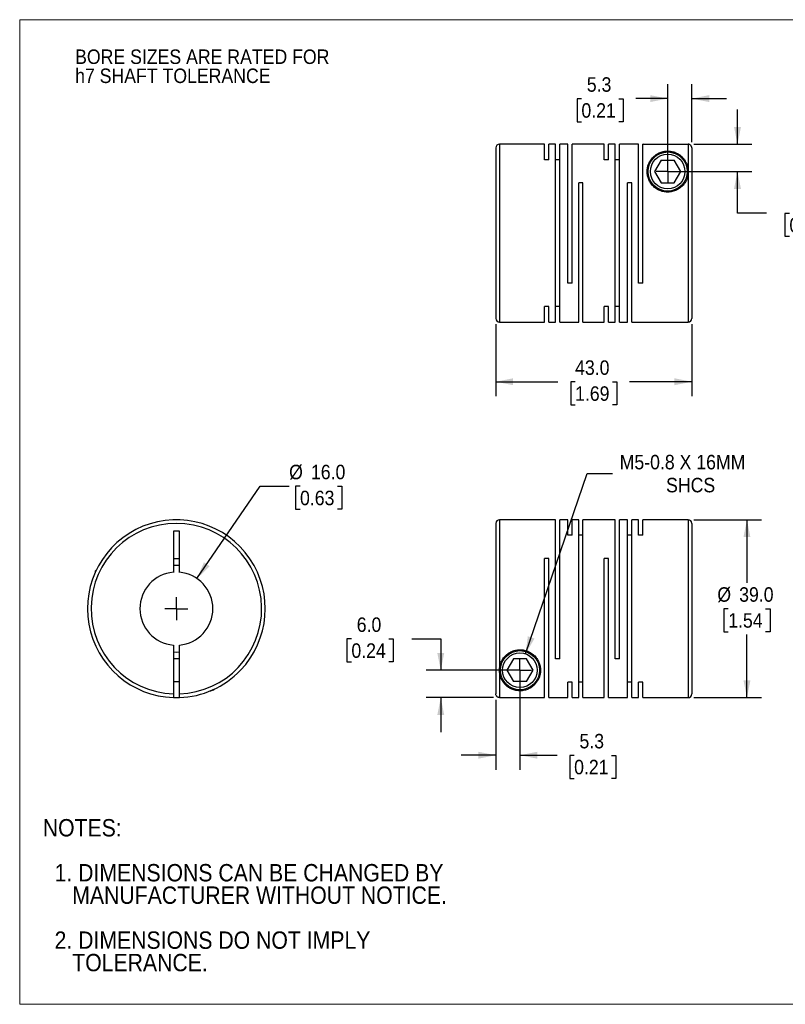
# Model space of a CAD drawing. Header units: millimetres. Extents: x 0 to 279, y 0 to 216.
# Tile 1 of 2: x 0 to 168, y 0 to 216. Entities that reach past the tile are written whole.
import ezdxf

# ---------------------------------------------------------------- set-up
doc = ezdxf.new("R2010")
doc.units = ezdxf.units.MM
doc.linetypes.add('SLD-Solid', pattern=[0])
doc.layers.add('SLD-0', color=7, linetype='SLD-Solid', lineweight=25)
doc.layers.add('TEXT', color=140, linetype='SLD-Solid', lineweight=25)
doc.styles.add('SLDTEXTSTYLE0', font='GOTHIC.TTF', dxfattribs={"width": 0.913})
doc.dimstyles.new('SLDDIMSTYLE0', dxfattribs={"dimtxt": 3.175, "dimasz": 3.81, "dimexe": 0, "dimexo": 0.0625, "dimgap": 0.79375, "dimtad": 0, "dimtih": 1, "dimtoh": 1, "dimdec": 1, "dimrnd": 1e-09, "dimzin": 4, "dimdsep": 46, "dimtxsty": 'SLDTEXTSTYLE0', "dimsah": 1, "dimcen": 0, "dimadec": 0, "dimazin": 1, "dimtfac": 1, "dimtdec": 1, "dimtofl": 0, "dimtmove": 0, "dimatfit": 3, "dimfxl": 0, "dimfrac": 2, "dimtolj": 1, "dimtzin": 12, "dimarcsym": 0})
doc.dimstyles.new('SLDDIMSTYLE1', dxfattribs={"dimtxt": 3.175, "dimasz": 3.81, "dimexe": 0, "dimexo": 0.0625, "dimgap": 0.79375, "dimtad": 0, "dimtih": 1, "dimtoh": 1, "dimdec": 1, "dimrnd": 1e-09, "dimzin": 12, "dimdsep": 46, "dimtxsty": 'SLDTEXTSTYLE0', "dimsah": 1, "dimcen": 0.09, "dimadec": 0, "dimazin": 3, "dimtfac": 1, "dimtdec": 1, "dimtmove": 0, "dimatfit": 0, "dimfxl": 0, "dimfrac": 2, "dimtolj": 1, "dimtzin": 12, "dimarcsym": 0})
doc.dimstyles.new('SLDDIMSTYLE2', dxfattribs={"dimtxt": 3.175, "dimasz": 3.81, "dimexe": 0, "dimexo": 0.0625, "dimgap": 0.79375, "dimtad": 0, "dimtih": 1, "dimtoh": 1, "dimdec": 1, "dimrnd": 1e-09, "dimzin": 4, "dimdsep": 46, "dimtxsty": 'SLDTEXTSTYLE0', "dimsah": 1, "dimcen": 0.09, "dimadec": 0, "dimazin": 1, "dimtfac": 1, "dimtdec": 1, "dimtmove": 0, "dimatfit": 0, "dimfxl": 0, "dimfrac": 2, "dimtolj": 1, "dimtzin": 12, "dimarcsym": 0})
doc.dimstyles.new('SLDDIMSTYLE3', dxfattribs={"dimtxt": 3.175, "dimasz": 3.81, "dimexe": 0, "dimexo": 0.0625, "dimgap": 0.79375, "dimtad": 0, "dimtih": 1, "dimtoh": 1, "dimdec": 1, "dimrnd": 1e-09, "dimzin": 4, "dimdsep": 46, "dimtxsty": 'SLDTEXTSTYLE0', "dimsah": 1, "dimcen": 0.09, "dimadec": 0, "dimazin": 1, "dimtfac": 1, "dimtdec": 1, "dimtofl": 0, "dimtmove": 0, "dimatfit": 3, "dimfxl": 0, "dimfrac": 2, "dimtolj": 1, "dimtzin": 12, "dimarcsym": 0})
doc.dimstyles.new('SLDDIMSTYLE4', dxfattribs={"dimtxt": 3.175, "dimasz": 3.81, "dimexe": 0, "dimexo": 0.0625, "dimgap": 0.79375, "dimtad": 0, "dimtih": 1, "dimtoh": 1, "dimdec": 1, "dimrnd": 1e-09, "dimzin": 12, "dimdsep": 46, "dimtxsty": 'SLDTEXTSTYLE0', "dimsah": 1, "dimcen": 0, "dimadec": 0, "dimazin": 3, "dimtfac": 1, "dimtdec": 1, "dimtofl": 0, "dimtmove": 0, "dimatfit": 3, "dimfxl": 0, "dimfrac": 2, "dimtolj": 1, "dimtzin": 12, "dimarcsym": 0})

# ---------------------------------------------------------------- blocks, each defined once
blk = doc.blocks.new('Block2')
at = {"color": 7, "linetype": 'SLD-Solid', "lineweight": 18}
for p, q in [((279.4, 215.9), (0, 215.9)), ((0, 0), (0, 215.9)), ((279.4, 0), (0, 0))]:
    blk.add_line(p, q, dxfattribs=at)
blk = doc.blocks.new('SW_NOTE_0_2')
at = {"layer": 'SLD-0', "color": 0, "char_height": 3.175, "attachment_point": 1, "style": 'SLDTEXTSTYLE0'}
for s, insert in [('BORE SIZES ARE RATED FOR ', (0, 4.06)), ('h7 SHAFT TOLERANCE', (0, -0.12))]:
    blk.add_mtext(s, dxfattribs=dict(at, insert=insert))
blk = doc.blocks.new('SW_NOTE_0_3')
at = {"layer": 'TEXT', "color": 0, "char_height": 3.81, "attachment_point": 1, "style": 'SLDTEXTSTYLE0'}
for s, insert in [('NOTES:', (0, 4.87)), ('  1. DIMENSIONS CAN BE CHANGED BY     ', (0, -4.99)), ('     MANUFACTURER WITHOUT NOTICE.', (0, -9.91)), ('  2. DIMENSIONS DO NOT IMPLY ', (0, -19.77)), ('     TOLERANCE.', (0, -24.69))]:
    blk.add_mtext(s, dxfattribs=dict(at, insert=insert))
blk = doc.blocks.new('_D')
at = {"layer": 'SLD-0'}
for p, q in [((38.89, 93.35), (52.75, 113.61)), ((52.75, 113.61), (59.1, 113.61)), ((61.49, 113.61), (60.52, 113.61)), ((60.52, 113.61), (60.52, 108.57)), ((69.7, 113.61), (70.67, 113.61)), ((70.67, 113.61), (70.67, 108.57)), ((60.52, 108.57), (61.49, 108.57)), ((70.67, 108.57), (69.7, 108.57))]:
    blk.add_line(p, q, dxfattribs=at)
blk.add_solid([(38.89, 93.35), (41.67, 96.06), (40.41, 96.92)], dxfattribs=at)
at = {"layer": 'SLD-0', "char_height": 3.175, "attachment_point": 1, "style": 'SLDTEXTSTYLE0'}
for s, insert in [('%%c', (59.1, 118.31)), ('16.0', (63.89, 118.31)), ('0.63', (61.49, 112.62))]:
    blk.add_mtext(s, dxfattribs=dict(at, insert=insert))
blk = doc.blocks.new('SW_CENTERMARKSYMBOL_0')
at = {"layer": 'SLD-0', "color": 0}
for q in [(0, 2.54), (-2.54, 0), (0, -2.54), (2.54, 0)]:
    blk.add_line((0, 0), q, dxfattribs=at)
blk = doc.blocks.new('_D_1')
at = {"layer": 'SLD-0'}
for p, q in [((109.73, 71.98), (109.73, 51.44)), ((104.43, 66.79), (104.43, 51.44)), ((104.43, 54.62), (96.81, 54.62)), ((109.73, 54.62), (117.86, 54.62)), ((121.61, 54.59), (120.64, 54.59)), ((120.64, 54.59), (120.64, 49.55)), ((129.82, 54.59), (130.78, 54.59)), ((130.78, 54.59), (130.78, 49.55)), ((120.64, 49.55), (121.61, 49.55)), ((130.78, 49.55), (129.82, 49.55))]:
    blk.add_line(p, q, dxfattribs=at)
for points in [[(104.43, 54.62), (100.62, 55.38), (100.62, 53.86)], [(109.73, 54.62), (113.54, 53.86), (113.54, 55.38)]]:
    blk.add_solid(points, dxfattribs=at)
at = {"layer": 'SLD-0', "char_height": 3.175, "attachment_point": 1, "style": 'SLDTEXTSTYLE0'}
for s, insert in [('5.3', (122.78, 59.3)), ('0.21', (121.61, 53.61))]:
    blk.add_mtext(s, dxfattribs=dict(at, insert=insert))
blk = doc.blocks.new('_D_2')
at = {"layer": 'SLD-0'}
for p, q in [((72.76, 80.14), (71.79, 80.14)), ((71.79, 80.14), (71.79, 75.1)), ((80.97, 80.14), (81.94, 80.14)), ((81.94, 80.14), (81.94, 75.1)), ((86.01, 80.16), (92.36, 80.16)), ((92.36, 80.16), (92.36, 73.25)), ((71.79, 75.1), (72.76, 75.1)), ((81.94, 75.1), (80.97, 75.1)), ((108.46, 73.25), (89.18, 73.25)), ((103.96, 67.26), (89.18, 67.26)), ((92.36, 67.26), (92.36, 59.64))]:
    blk.add_line(p, q, dxfattribs=at)
for points in [[(92.36, 73.25), (93.12, 77.06), (91.6, 77.06)], [(92.36, 67.26), (91.6, 63.45), (93.12, 63.45)]]:
    blk.add_solid(points, dxfattribs=at)
at = {"layer": 'SLD-0', "char_height": 3.175, "attachment_point": 1, "style": 'SLDTEXTSTYLE0'}
for s, insert in [('6.0', (73.93, 84.84)), ('0.24', (72.76, 79.15))]:
    blk.add_mtext(s, dxfattribs=dict(at, insert=insert))
blk = doc.blocks.new('_D_3')
at = {"layer": 'SLD-0'}
for p, q in [((147.9, 106.25), (162.69, 106.25)), ((159.52, 106.25), (159.52, 92.43)), ((155.41, 86.75), (154.44, 86.75)), ((154.44, 86.75), (154.44, 81.71)), ((163.62, 86.75), (164.59, 86.75)), ((164.59, 86.75), (164.59, 81.71)), ((154.44, 81.71), (155.41, 81.71)), ((159.52, 67.25), (159.52, 81.06)), ((164.59, 81.71), (163.62, 81.71)), ((147.9, 67.25), (162.69, 67.25))]:
    blk.add_line(p, q, dxfattribs=at)
for points in [[(159.52, 106.25), (158.76, 102.44), (160.28, 102.44)], [(159.52, 67.25), (160.28, 71.06), (158.76, 71.06)]]:
    blk.add_solid(points, dxfattribs=at)
at = {"layer": 'SLD-0', "char_height": 3.175, "attachment_point": 1, "style": 'SLDTEXTSTYLE0'}
for s, insert in [('%%c', (153.02, 91.45)), ('39.0', (157.81, 91.45)), ('1.54', (155.41, 85.76))]:
    blk.add_mtext(s, dxfattribs=dict(at, insert=insert))
blk = doc.blocks.new('_D_4')
at = {"layer": 'SLD-0'}
for p, q in [((110.96, 76.84), (124.45, 116.43)), ((124.45, 116.43), (130.01, 116.43))]:
    blk.add_line(p, q, dxfattribs=at)
blk.add_solid([(110.96, 76.84), (112.91, 80.2), (111.46, 80.7)], dxfattribs=at)
at = {"layer": 'SLD-0', "char_height": 3.175, "attachment_point": 1, "style": 'SLDTEXTSTYLE0'}
for s, insert in [('M5-0.8 X 16MM', (131.6, 120.48)), ('SHCS', (141.78, 115.44))]:
    blk.add_mtext(s, dxfattribs=dict(at, insert=insert))
blk = doc.blocks.new('SW_CENTERMARKSYMBOL_1')
at = {"layer": 'SLD-0', "color": 0}
for q in [(0, 2.54), (-2.54, 0), (0, -2.54), (2.54, 0)]:
    blk.add_line((0, 0), q, dxfattribs=at)
blk = doc.blocks.new('_D_6')
at = {"layer": 'SLD-0'}
for p, q in [((142.13, 183.87), (142.13, 201.78)), ((147.43, 189.06), (147.43, 201.78)), ((123.21, 198.58), (122.25, 198.58)), ((122.25, 198.58), (122.25, 193.54)), ((131.43, 198.58), (132.39, 198.58)), ((132.39, 198.58), (132.39, 193.54)), ((142.13, 198.6), (135.18, 198.6)), ((147.43, 198.6), (155.05, 198.6)), ((122.25, 193.54), (123.21, 193.54)), ((132.39, 193.54), (131.43, 193.54))]:
    blk.add_line(p, q, dxfattribs=at)
for points in [[(142.13, 198.6), (138.32, 199.36), (138.32, 197.84)], [(147.43, 198.6), (151.24, 197.84), (151.24, 199.36)]]:
    blk.add_solid(points, dxfattribs=at)
at = {"layer": 'SLD-0', "char_height": 3.175, "attachment_point": 1, "style": 'SLDTEXTSTYLE0'}
for s, insert in [('5.3', (124.39, 203.28)), ('0.21', (123.21, 197.59))]:
    blk.add_mtext(s, dxfattribs=dict(at, insert=insert))
blk = doc.blocks.new('_D_7')
at = {"layer": 'SLD-0'}
for p, q in [((157.44, 188.59), (157.44, 196.21)), ((147.9, 188.59), (160.62, 188.59)), ((143.4, 182.6), (160.62, 182.6)), ((157.44, 173.47), (157.44, 182.6)), ((163.79, 173.47), (157.44, 173.47)), ((168.83, 173.44), (167.86, 173.44)), ((167.86, 173.44), (167.86, 168.4)), ((177.04, 173.44), (178.01, 173.44)), ((178.01, 173.44), (178.01, 168.4)), ((167.86, 168.4), (168.83, 168.4)), ((178.01, 168.4), (177.04, 168.4))]:
    blk.add_line(p, q, dxfattribs=at)
for points in [[(157.44, 188.59), (158.21, 192.4), (156.68, 192.4)], [(157.44, 182.6), (156.68, 178.79), (158.21, 178.79)]]:
    blk.add_solid(points, dxfattribs=at)
at = {"layer": 'SLD-0', "char_height": 3.175, "attachment_point": 1, "style": 'SLDTEXTSTYLE0'}
for s, insert in [('6.0', (170, 178.14)), ('0.24', (168.83, 172.46))]:
    blk.add_mtext(s, dxfattribs=dict(at, insert=insert))
blk = doc.blocks.new('_D_8')
at = {"layer": 'SLD-0'}
for p, q in [((104.43, 149.13), (104.43, 133.34)), ((147.43, 149.13), (147.43, 133.34)), ((104.43, 136.52), (118.07, 136.52)), ((121.82, 136.5), (120.86, 136.5)), ((120.86, 136.5), (120.86, 131.45)), ((130.04, 136.5), (131, 136.5)), ((131, 136.5), (131, 131.45)), ((147.43, 136.52), (133.79, 136.52)), ((120.86, 131.45), (121.82, 131.45)), ((131, 131.45), (130.04, 131.45))]:
    blk.add_line(p, q, dxfattribs=at)
for points in [[(104.43, 136.52), (108.24, 135.76), (108.24, 137.28)], [(147.43, 136.52), (143.62, 137.28), (143.62, 135.76)]]:
    blk.add_solid(points, dxfattribs=at)
at = {"layer": 'SLD-0', "char_height": 3.175, "attachment_point": 1, "style": 'SLDTEXTSTYLE0'}
for s, insert in [('43.0', (121.82, 141.2)), ('1.69', (121.82, 135.51))]:
    blk.add_mtext(s, dxfattribs=dict(at, insert=insert))
blk = doc.blocks.new('SW_CENTERMARKSYMBOL_3')
at = {"layer": 'SLD-0', "color": 0}
for q in [(0, 2.54), (-2.54, 0), (0, -2.54), (2.54, 0)]:
    blk.add_line((0, 0), q, dxfattribs=at)

msp = doc.modelspace()

# ---------------------------------------------------------------- linework, layer by layer
for p, q in [((115.13, 188.6), (105.23, 188.6)), ((105.23, 188.6), (105.23, 149.6)), ((115.13, 185.2), (115.13, 188.6)), ((117.53, 188.6), (116.05, 188.6)), ((116.05, 185.2), (116.05, 188.6)), ((117.53, 149.6), (117.53, 188.6)), ((120.23, 188.6), (118.45, 188.6)), ((118.45, 149.6), (118.45, 188.6)), ((120.23, 158.1), (120.23, 188.6)), ((128.23, 188.6), (121.15, 188.6)), ((121.15, 158.1), (121.15, 188.6)), ((128.23, 185.2), (128.23, 188.6)), ((130.63, 188.6), (129.15, 188.6)), ((129.15, 185.2), (129.15, 188.6)), ((130.63, 149.6), (130.63, 188.6)), ((135.73, 188.6), (131.55, 188.6)), ((131.55, 149.6), (131.55, 188.6)), ((135.73, 158.1), (135.73, 188.6)), ((136.73, 188.6), (136.65, 188.6)), ((136.65, 158.1), (136.65, 188.6)), ((136.73, 188.59), (136.73, 188.6)), ((136.73, 188.59), (146.63, 188.59)), ((146.63, 188.59), (146.63, 182.6)), ((104.43, 187.8), (104.43, 150.4)), ((147.43, 187.79), (147.43, 150.4)), ((116.05, 185.2), (115.13, 185.2)), ((118.45, 185.2), (117.53, 185.2)), ((129.15, 185.2), (128.23, 185.2)), ((131.55, 185.2), (130.63, 185.2)), ((140.69, 185.1), (139.24, 182.6)), ((140.69, 185.1), (143.57, 185.1)), ((145.02, 182.6), (143.57, 185.1)), ((139.24, 182.6), (140.69, 180.1)), ((143.57, 180.1), (145.02, 182.6)), ((146.63, 182.6), (146.63, 149.6)), ((123.55, 180.1), (122.63, 180.1)), ((122.63, 149.6), (122.63, 180.1)), ((123.55, 149.6), (123.55, 180.1)), ((134.25, 180.1), (133.33, 180.1)), ((133.33, 149.6), (133.33, 180.1)), ((134.25, 149.6), (134.25, 180.1)), ((140.69, 180.1), (143.57, 180.1)), ((121.15, 158.1), (120.23, 158.1)), ((136.65, 158.1), (135.73, 158.1)), ((116.05, 153), (115.13, 153)), ((115.13, 149.6), (115.13, 153)), ((116.05, 149.6), (116.05, 153)), ((118.45, 153), (117.53, 153)), ((129.15, 153), (128.23, 153)), ((128.23, 149.6), (128.23, 153)), ((129.15, 149.6), (129.15, 153)), ((131.55, 153), (130.63, 153)), ((105.23, 149.6), (115.13, 149.6)), ((116.05, 149.6), (117.53, 149.6)), ((118.45, 149.6), (122.63, 149.6)), ((123.55, 149.6), (128.23, 149.6)), ((129.15, 149.6), (130.63, 149.6)), ((131.55, 149.6), (133.33, 149.6)), ((134.25, 149.6), (146.63, 149.6)), ((117.53, 106.25), (105.23, 106.25)), ((105.23, 106.25), (105.23, 73.25)), ((117.53, 75.75), (117.53, 106.25)), ((120.23, 106.25), (118.45, 106.25)), ((118.45, 75.75), (118.45, 106.25)), ((120.23, 102.85), (120.23, 106.25)), ((122.63, 106.25), (121.15, 106.25)), ((121.15, 102.85), (121.15, 106.25)), ((122.63, 67.25), (122.63, 106.25)), ((130.63, 106.25), (123.55, 106.25)), ((123.55, 67.25), (123.55, 106.25)), ((130.63, 75.75), (130.63, 106.25)), ((133.33, 106.25), (131.55, 106.25)), ((131.55, 75.75), (131.55, 106.25)), ((133.33, 67.25), (133.33, 106.25)), ((135.73, 106.25), (134.25, 106.25)), ((134.25, 67.25), (134.25, 106.25)), ((135.73, 102.85), (135.73, 106.25)), ((146.63, 106.25), (136.65, 106.25)), ((136.65, 102.85), (136.65, 106.25)), ((146.63, 106.25), (146.63, 67.25)), ((35.02, 103.75), (33.72, 103.75)), ((33.72, 103.75), (33.72, 94.72)), ((35.02, 94.72), (35.02, 103.75)), ((104.43, 105.45), (104.43, 68.06)), ((147.43, 105.45), (147.43, 68.05)), ((121.15, 102.85), (120.23, 102.85)), ((123.55, 102.85), (122.63, 102.85)), ((134.25, 102.85), (133.33, 102.85)), ((136.65, 102.85), (135.73, 102.85)), ((33.72, 97.75), (35.02, 97.75)), ((116.05, 97.75), (115.13, 97.75)), ((115.13, 67.26), (115.13, 97.75)), ((116.05, 67.25), (116.05, 97.75)), ((129.15, 97.75), (128.23, 97.75)), ((128.23, 67.25), (128.23, 97.75)), ((129.15, 67.25), (129.15, 97.75)), ((16.77, 95.15), (16.57, 94.95)), ((16.57, 94.95), (16.57, 94.71)), ((16.57, 94.95), (16.68, 94.95)), ((33.72, 78.77), (33.72, 68.06)), ((35.02, 68.06), (35.02, 78.77)), ((35.02, 75.75), (33.72, 75.75)), ((108.29, 75.75), (106.84, 73.25)), ((111.17, 75.75), (108.29, 75.75)), ((112.62, 73.25), (111.17, 75.75)), ((118.45, 75.75), (117.53, 75.75)), ((131.55, 75.75), (130.63, 75.75)), ((105.23, 73.25), (105.23, 67.26)), ((106.84, 73.25), (108.29, 70.75)), ((111.17, 70.75), (112.62, 73.25)), ((33.72, 70.75), (35.02, 70.75)), ((42.57, 68.95), (42.77, 69.15)), ((111.17, 70.75), (108.29, 70.75)), ((121.15, 70.65), (120.23, 70.65)), ((120.23, 67.25), (120.23, 70.65)), ((121.15, 67.25), (121.15, 70.65)), ((123.55, 70.65), (122.63, 70.65)), ((134.25, 70.65), (133.33, 70.65)), ((136.65, 70.65), (135.73, 70.65)), ((135.73, 67.25), (135.73, 70.65)), ((136.65, 67.25), (136.65, 70.65)), ((42.33, 68.95), (42.57, 68.95)), ((42.57, 68.95), (42.57, 69.05)), ((105.23, 67.26), (115.13, 67.26)), ((116.05, 67.25), (120.23, 67.25)), ((121.15, 67.25), (122.63, 67.25)), ((123.55, 67.25), (128.23, 67.25)), ((129.15, 67.25), (133.33, 67.25)), ((134.25, 67.25), (135.73, 67.25)), ((136.65, 67.25), (146.63, 67.25))]:
    msp.add_line(p, q)
at = {"flags": 128}
for points in [[(35.02, 96.22), (34.37, 96.25), (33.72, 96.22)], [(33.72, 77.27), (34.37, 77.25), (35.02, 77.27)]]:
    msp.add_lwpolyline(points, dxfattribs=at)
for centre, radius in [((142.13, 182.6), 4.3), ((142.13, 182.6), 3.8), ((109.73, 73.25), 4.3), ((109.73, 73.25), 3.8)]:
    msp.add_circle(centre, radius)
for centre, radius, start, end in [((105.23, 187.8), 0.8, 90, 180), ((105.23, 150.4), 0.8, 180, 270), ((146.63, 150.4), 0.8, 270, 0), ((34.37, 86.75), 19.5, 316.1869, 268.0898), ((105.23, 105.45), 0.8, 90, 180), ((146.63, 105.45), 0.8, 360, 90), ((34.37, 86.75), 18.7, 271.992, 268.008), ((34.37, 86.75), 8, 94.6604, 265.3396), ((34.37, 86.75), 8, 274.6604, 85.3396), ((34.37, 86.75), 19.5, 271.9102, 316.1869), ((34.37, 86.75), 19.5, 268.0871, 271.9129), ((146.63, 68.05), 0.8, 270, 0)]:
    msp.add_arc(centre, radius, start, end)
for points, knots in [([(147.43, 187.79), (147.43, 187.82), (147.43, 187.88), (147.41, 187.96), (147.39, 188.05), (147.36, 188.12), (147.32, 188.2), (147.28, 188.26), (147.23, 188.32), (147.17, 188.38), (147.12, 188.42), (147.06, 188.47), (147, 188.5), (146.93, 188.53), (146.87, 188.55), (146.81, 188.57), (146.75, 188.58), (146.69, 188.59), (146.65, 188.59), (146.63, 188.59)], [0, 0, 0, 0, 0.071069, 0.140606, 0.208613, 0.275089, 0.340035, 0.403449, 0.465332, 0.525685, 0.584507, 0.641799, 0.69756, 0.751791, 0.804492, 0.855663, 0.905304, 0.953416, 1, 1, 1, 1]), ([(146.63, 182.6), (146.63, 183.13), (146.49, 183.89), (146.09, 184.77), (145.7, 185.37), (145.22, 185.9), (144.73, 186.29), (144.28, 186.56), (143.89, 186.75), (143.49, 186.9), (143.01, 187.02), (142.5, 187.1), (141.94, 187.11), (141.4, 187.05), (140.92, 186.94), (140.48, 186.79), (139.97, 186.56), (139.42, 186.21), (138.87, 185.73), (138.42, 185.18), (138.06, 184.56), (137.79, 183.87), (137.64, 183.13), (137.61, 182.32), (137.74, 181.5), (138.04, 180.65), (138.53, 179.84), (139.24, 179.1), (140.13, 178.52), (140.97, 178.22), (141.65, 178.12), (142.3, 178.08), (143.13, 178.17), (144.06, 178.5), (144.88, 179), (145.55, 179.63), (146.06, 180.35), (146.4, 181.09), (146.59, 181.86), (146.63, 182.35), (146.63, 182.6)], [0, 0, 0, 0, 0.06223, 0.09355, 0.124752, 0.155914, 0.187298, 0.204082, 0.21871, 0.235532, 0.250076, 0.26627, 0.281408, 0.296184, 0.312791, 0.327335, 0.344132, 0.375368, 0.406533, 0.437515, 0.468652, 0.499851, 0.532648, 0.562116, 0.59447, 0.624545, 0.65637, 0.686925, 0.718189, 0.749231, 0.762668, 0.776104, 0.804051, 0.831993, 0.859747, 0.887966, 0.915288, 0.943908, 0.970974, 1, 1, 1, 1]), ([(105.23, 73.25), (105.23, 73), (105.27, 72.48), (105.46, 71.75), (105.77, 71.08), (106.16, 70.48), (106.64, 69.95), (107.13, 69.56), (107.58, 69.29), (107.96, 69.1), (108.37, 68.95), (108.85, 68.83), (109.36, 68.75), (109.92, 68.74), (110.46, 68.8), (110.94, 68.9), (111.38, 69.05), (111.89, 69.28), (112.44, 69.63), (112.99, 70.12), (113.44, 70.67), (113.8, 71.28), (114.07, 71.97), (114.22, 72.72), (114.25, 73.52), (114.12, 74.34), (113.82, 75.2), (113.33, 76.01), (112.62, 76.75), (111.73, 77.33), (110.69, 77.69), (109.57, 77.79), (108.46, 77.61), (107.45, 77.18), (106.61, 76.54), (105.96, 75.77), (105.38, 74.65), (105.23, 73.78), (105.23, 73.25)], [0, 0, 0, 0, 0.029363, 0.062366, 0.093694, 0.124904, 0.156074, 0.187466, 0.204254, 0.218886, 0.235713, 0.250261, 0.266459, 0.2816, 0.29638, 0.312991, 0.327539, 0.34434, 0.375585, 0.406758, 0.437748, 0.468893, 0.5001, 0.532906, 0.562381, 0.594744, 0.624826, 0.65666, 0.687223, 0.718495, 0.749545, 0.780845, 0.812143, 0.843285, 0.87477, 0.905364, 0.937416, 1, 1, 1, 1]), ([(33.72, 68.06), (33.72, 68.03), (33.72, 67.98), (33.72, 67.9), (33.72, 67.83), (33.72, 67.73), (33.72, 67.61), (33.72, 67.49), (33.72, 67.39), (33.72, 67.31), (33.72, 67.27), (33.72, 67.26), (33.72, 67.26)], [0, 0, 0, 0, 0.062757, 0.124959, 0.187214, 0.250129, 0.374738, 0.499773, 0.62467, 0.749998, 0.874891, 1, 1, 1, 1]), ([(35.02, 67.26), (35.02, 67.26), (35.02, 67.26), (35.02, 67.28), (35.02, 67.3), (35.02, 67.33), (35.02, 67.38), (35.02, 67.43), (35.02, 67.51), (35.02, 67.61), (35.02, 67.75), (35.02, 67.9), (35.02, 68.01), (35.02, 68.06)], [0, 0, 0, 0, 0.073591, 0.144978, 0.215062, 0.284793, 0.355135, 0.42703, 0.501358, 0.623738, 0.75084, 0.875648, 1, 1, 1, 1]), ([(41.88, 68.75), (41.88, 68.75), (41.88, 68.75), (41.96, 68.78), (42.07, 68.83), (42.16, 68.87), (42.25, 68.91), (42.31, 68.94), (42.33, 68.95)], [0, 0, 0, 0, 0.132878, 0.499099, 0.630606, 0.767865, 0.911476, 1, 1, 1, 1]), ([(105.23, 67.26), (105.2, 67.26), (105.14, 67.26), (105.05, 67.28), (104.96, 67.3), (104.88, 67.33), (104.8, 67.38), (104.73, 67.43), (104.65, 67.51), (104.56, 67.61), (104.49, 67.75), (104.44, 67.9), (104.43, 68.01), (104.43, 68.06)], [0, 0, 0, 0, 0.073591, 0.144978, 0.215062, 0.284793, 0.355135, 0.42703, 0.501358, 0.623738, 0.75084, 0.875648, 1, 1, 1, 1])]:
    msp.add_open_spline(points, degree=3, knots=knots)

# ---------------------------------------------------------------- block references
at = {"color": 7, "linetype": 'Continuous'}
msp.add_blockref('Block2', (0, 0), dxfattribs=at)
at = {"layer": 'SLD-0'}
for name, p in [('SW_NOTE_0_2', (12.16, 205.31)), ('SW_CENTERMARKSYMBOL_3', (142.13, 182.6)), ('SW_CENTERMARKSYMBOL_0', (34.37, 86.75)), ('SW_CENTERMARKSYMBOL_1', (109.73, 73.25))]:
    msp.add_blockref(name, p, dxfattribs=at)
at = {"layer": 'TEXT'}
msp.add_blockref('SW_NOTE_0_3', (5.07, 35.75), dxfattribs=at)

# ---------------------------------------------------------------- dimensions: what is measured, and where the dimension line sits
at = {"layer": 'SLD-0'}
for base, p1, p2, dimstyle, picture, middle in [((142.13, 198.6), (147.43, 187.79), (142.13, 182.6), 'SLDDIMSTYLE1', '_D_6', (127.32, 198.6)), ((104.43, 136.52), (147.43, 150.4), (104.43, 150.4), 'SLDDIMSTYLE3', '_D_8', (125.93, 136.52)), ((109.73, 54.62), (104.43, 68.06), (109.73, 73.25), 'SLDDIMSTYLE1', '_D_1', (125.71, 54.62))]:
    dim = msp.add_linear_dim(base=base, p1=p1, p2=p2, dimstyle=dimstyle, dxfattribs=at)
    dim.commit()
    dim.dimension.update_dxf_attribs({"geometry": picture, "text_midpoint": middle, "dimtype": 160})
for base, p1, p2, picture, middle in [((157.44, 182.6), (146.63, 188.59), (142.13, 182.6), '_D_7', (157.44, 173.47)), ((92.36, 73.25), (105.23, 67.26), (109.73, 73.25), '_D_2', (92.36, 80.16))]:
    dim = msp.add_linear_dim(base=base, p1=p1, p2=p2, angle=90, dimstyle='SLDDIMSTYLE2', dxfattribs=at)
    dim.commit()
    dim.dimension.update_dxf_attribs({"geometry": picture, "text_midpoint": middle, "dimtype": 160})
dim = msp.add_diameter_dim_2p(p1=(108.5, 69.65), p2=(110.96, 76.84), text='M5-0.8 X 16MM\\PSHCS', dimstyle='SLDDIMSTYLE4', override={"dimpost": '<>'}, dxfattribs=at)
dim.commit()
dim.dimension.update_dxf_attribs({"geometry": '_D_4', "text_midpoint": (147.05, 116.43), "dimtype": 163})
dim = msp.add_diameter_dim_2p(p1=(29.85, 80.14), p2=(38.89, 93.35), dimstyle='SLDDIMSTYLE0', dxfattribs=at)
dim.commit()
dim.dimension.update_dxf_attribs({"geometry": '_D', "text_midpoint": (65.6, 113.61), "dimtype": 163})
dim = msp.add_linear_dim(base=(159.52, 67.25), p1=(146.63, 106.25), p2=(146.63, 67.25), angle=90, text='%%c<>', dimstyle='SLDDIMSTYLE3', dxfattribs=at)
dim.commit()
dim.dimension.update_dxf_attribs({"geometry": '_D_3', "text_midpoint": (159.52, 86.75), "dimtype": 160})

doc.saveas('drawing.dxf')
